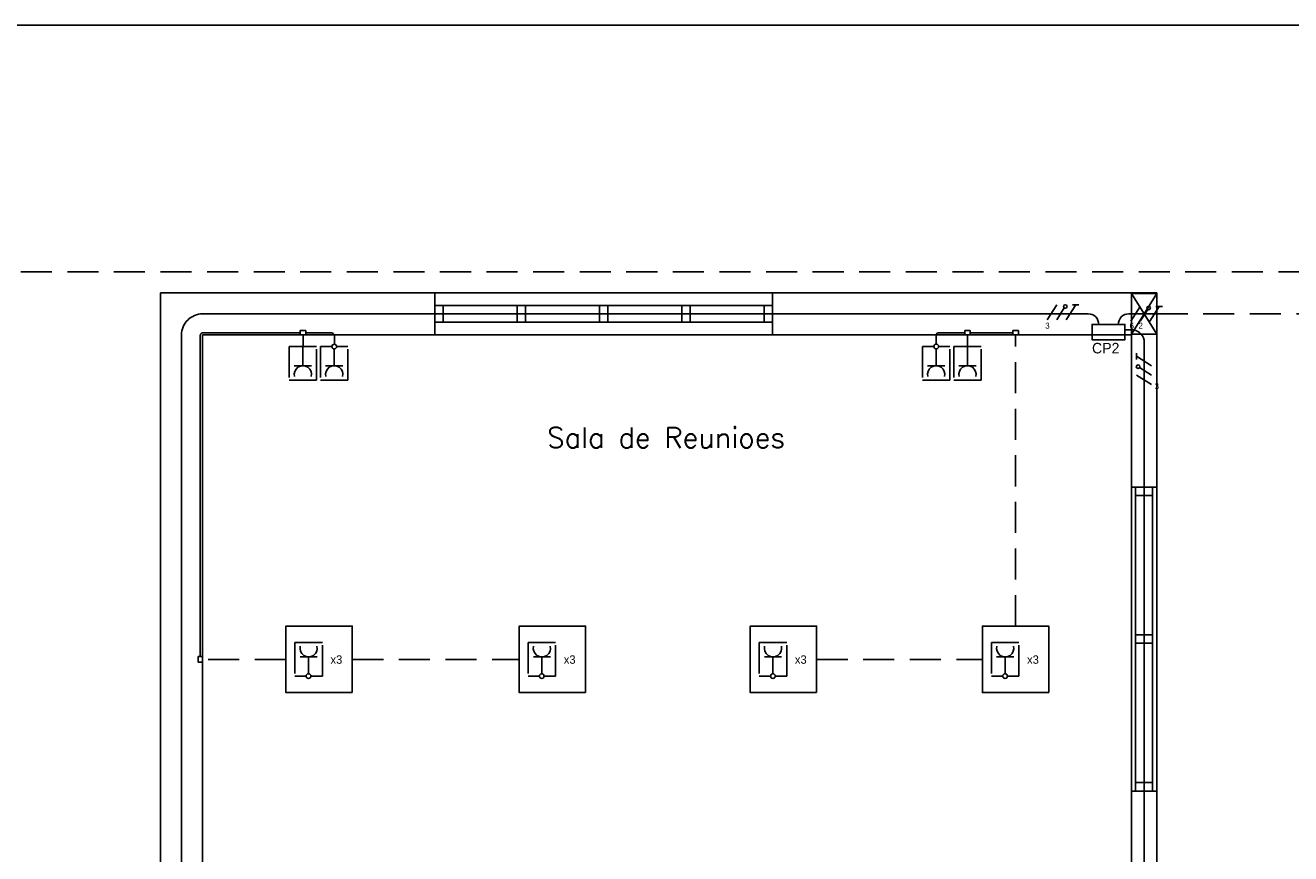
# Model space of a CAD drawing. Header units: millimetres. Extents: x -559 to 10735, y -2326 to 222.
# Tile 10 of 256: x -506 to -485, y 134 to 148. Entities that reach past the tile are written whole.
import ezdxf

# ---------------------------------------------------------------- set-up
doc = ezdxf.new("R2010")
doc.units = ezdxf.units.MM
doc.header["$LTSCALE"] = 4
doc.linetypes.add('HIDDEN2', pattern=[0.1875, 0.125, -0.0625])
for name, color, linetype in [('222', 22, 'Continuous'), ('Caminhos entre Quadros Eletricos', 2, 'Continuous'), ('Extremos da Area Total', 253, 'Continuous'), ('Identificaçao de Comodos', 251, 'Continuous'), ('Planta Baixa', 251, 'Continuous'), ('Quadros de Alimentaçao', 30, 'Continuous')]:
    doc.layers.add(name, color=color, linetype=linetype)
doc.styles.add('ROMANS8', font='romans8', dxfattribs={"height": 0.2})

# ---------------------------------------------------------------- blocks, each defined once
blk = doc.blocks.new('AUW01D3S-flat-9-flat-1')
at = {"color": 9}
for p, q in [((-0.075, 0), (-0.075, 1.8)), ((0.075, 0), (0.075, 1.8))]:
    blk.add_line(p, q, dxfattribs=at)
blk = doc.blocks.new('AUD18D1S-flat-19-flat-1')
at = {"color": 9}
for p, q in [((-0.075, 1.8), (0.075, 1.8)), ((0.075, 0), (-0.075, 0))]:
    blk.add_line(p, q, dxfattribs=at)
blk = doc.blocks.new('AUD19D1S-flat-19-flat-1')
at = {"color": 9}
for p, q in [((0, 1.8), (0, 1.8)), ((0, 0), (0, 0))]:
    blk.add_line(p, q, dxfattribs=at)
blk = doc.blocks.new('AUD37D1S-flat-53-flat-1')
at = {"color": 9}
for p, q in [((-0.05, 0.05), (-0.05, 0)), ((0.05, 0.05), (-0.05, 0.05)), ((-0.05, 0), (0.05, 0)), ((0.05, 0), (0.05, 0.05))]:
    blk.add_line(p, q, dxfattribs=at)
at = {"color": 9, "width": 0.5, "flags": 3}
for p in [(-0.05, 0.05), (0, 0.05)]:
    blk.add_attdef('JAMBPT', p, '', height=0.01, rotation=90, dxfattribs=at)
at = {"color": 9, "oblique": 36.8699, "width": 1.25, "flags": 3}
for p in [(-0.05, 0.05), (0, 0.05), (0.05, 0.05)]:
    blk.add_attdef('JAMBPT', p, '', height=0.00632, rotation=153.43495, dxfattribs=at)
blk = doc.blocks.new('AUD37D1S-flat-52-flat-1')
at = {"color": 9}
for p, q in [((-0.05, 0), (0.05, 0)), ((-0.05, -0.05), (-0.05, 0)), ((0.05, 0), (0.05, -0.05)), ((0.05, -0.05), (-0.05, -0.05))]:
    blk.add_line(p, q, dxfattribs=at)
at = {"color": 9, "text_generation_flag": 4, "flags": 3}
for p, height, rotation, width in [((-0.05, -0.05), 0.00632, 206.56505, 1.25), ((-0.05, -0.05), 0.01, 270, 0.5), ((0, -0.05), 0.00632, 206.56505, 1.25), ((0, -0.05), 0.01, 270, 0.5), ((0.05, -0.05), 0.00632, 206.56505, 1.25)]:
    blk.add_attdef('JAMBPT', p, '', height=height, rotation=rotation, dxfattribs=dict(at, width=width))
blk = doc.blocks.new('AUD40D1S-flat-18-flat-1')
at = {"color": 9}
for p, q in [((-0.05, 0.9), (-0.05, -0.9)), ((0.05, 0.9), (-0.05, 0.9)), ((0.05, -0.9), (0.05, 0.9)), ((-0.05, -0.9), (0.05, -0.9))]:
    blk.add_line(p, q, dxfattribs=at)
blk = doc.blocks.new('AUD40D1S-flat-17-flat-1')
at = {"color": 9}
for p, q in [((-0.05, 0.9), (-0.05, -0.9)), ((0.05, 0.9), (-0.05, 0.9)), ((0.05, -0.9), (0.05, 0.9)), ((-0.05, -0.9), (0.05, -0.9))]:
    blk.add_line(p, q, dxfattribs=at)
blk = doc.blocks.new('AUD37D1S-flat-51-flat-1')
at = {"color": 9}
for p, q in [((-0.05, 0.05), (-0.05, 0)), ((0.05, 0.05), (-0.05, 0.05)), ((-0.05, 0), (0.05, 0)), ((0.05, 0), (0.05, 0.05))]:
    blk.add_line(p, q, dxfattribs=at)
at = {"color": 9, "width": 0.5, "flags": 3}
for p in [(-0.05, 0.05), (0, 0.05)]:
    blk.add_attdef('JAMBPT', p, '', height=0.01, rotation=90, dxfattribs=at)
at = {"color": 9, "oblique": 36.8699, "width": 1.25, "flags": 3}
for p in [(-0.05, 0.05), (0, 0.05), (0.05, 0.05)]:
    blk.add_attdef('JAMBPT', p, '', height=0.00632, rotation=153.43495, dxfattribs=at)
blk = doc.blocks.new('AUW01D1S-flat-22-flat-1')
at = {"color": 9}
blk.add_line((0, -0.4125), (0, 0.4125), dxfattribs=at)
blk = doc.blocks.new('AUW01D1S-flat-21-flat-1')
at = {"color": 9}
blk.add_line((0, -0.4125), (0, 0.4125), dxfattribs=at)
blk = doc.blocks.new('AUW01D3S-flat-4-flat-1')
at = {"color": 9}
for p, q in [((0, 0.125), (2, 0.125)), ((0, -0.125), (2, -0.125))]:
    blk.add_line(p, q, dxfattribs=at)
blk = doc.blocks.new('AUD18D1S-flat-14-flat-1')
at = {"color": 9}
for p, q in [((0, -0.125), (0, 0.125)), ((2, 0.125), (2, -0.125))]:
    blk.add_line(p, q, dxfattribs=at)
blk = doc.blocks.new('AUD19D1S-flat-14-flat-1')
at = {"color": 9}
for p, q in [((0, 0), (0, 0)), ((2, 0), (2, 0))]:
    blk.add_line(p, q, dxfattribs=at)
blk = doc.blocks.new('AUD37D1S-flat-38-flat-1')
at = {"color": 9}
for p, q in [((0, 0.05), (0, -0.05)), ((0.05, 0.05), (0, 0.05)), ((0.05, -0.05), (0.05, 0.05)), ((0, -0.05), (0.05, -0.05))]:
    blk.add_line(p, q, dxfattribs=at)
at = {"color": 9, "oblique": 36.8699, "width": 1.25, "flags": 3}
for p in [(0.05, 0.05), (0.05, 0), (0.05, -0.05)]:
    blk.add_attdef('JAMBPT', p, '', height=0.00632, rotation=63.43495, dxfattribs=at)
at = {"color": 9, "width": 0.5, "flags": 3}
for p in [(0.05, 0.05), (0.05, 0)]:
    blk.add_attdef('JAMBPT', p, '', height=0.01, dxfattribs=at)
blk = doc.blocks.new('AUD37D1S-flat-37-flat-1')
at = {"color": 9}
for p, q in [((-0.05, 0.05), (0, 0.05)), ((-0.05, -0.05), (-0.05, 0.05)), ((0, 0.05), (0, -0.05)), ((0, -0.05), (-0.05, -0.05))]:
    blk.add_line(p, q, dxfattribs=at)
at = {"color": 9, "text_generation_flag": 4, "flags": 3}
for p, height, rotation, width in [((-0.05, 0.05), 0.00632, 116.56505, 1.25), ((-0.05, 0.05), 0.01, 180, 0.5), ((-0.05, 0), 0.01, 180, 0.5), ((-0.05, 0), 0.00632, 116.56505, 1.25), ((-0.05, -0.05), 0.00632, 116.56505, 1.25)]:
    blk.add_attdef('JAMBPT', p, '', height=height, rotation=rotation, dxfattribs=dict(at, width=width))
blk = doc.blocks.new('AUD40D1S-flat-8-flat-1')
at = {"color": 9}
for p, q in [((-1, 0.05), (-1, -0.05)), ((1, 0.05), (-1, 0.05)), ((1, -0.05), (1, 0.05)), ((-1, -0.05), (1, -0.05))]:
    blk.add_line(p, q, dxfattribs=at)
blk = doc.blocks.new('AUD40D1S-flat-7-flat-1')
at = {"color": 9}
for p, q in [((-1, 0.05), (-1, -0.05)), ((1, 0.05), (-1, 0.05)), ((1, -0.05), (1, 0.05)), ((-1, -0.05), (1, -0.05))]:
    blk.add_line(p, q, dxfattribs=at)
blk = doc.blocks.new('AUD37D1S-flat-36-flat-1')
at = {"color": 9}
for p, q in [((0, 0.05), (0, -0.05)), ((0.05, 0.05), (0, 0.05)), ((0.05, -0.05), (0.05, 0.05)), ((0, -0.05), (0.05, -0.05))]:
    blk.add_line(p, q, dxfattribs=at)
at = {"color": 9, "oblique": 36.8699, "width": 1.25, "flags": 3}
for p in [(0.05, 0.05), (0.05, 0), (0.05, -0.05)]:
    blk.add_attdef('JAMBPT', p, '', height=0.00632, rotation=63.43495, dxfattribs=at)
at = {"color": 9, "width": 0.5, "flags": 3}
for p in [(0.05, 0.05), (0.05, 0)]:
    blk.add_attdef('JAMBPT', p, '', height=0.01, dxfattribs=at)
blk = doc.blocks.new('AUD37D1S-flat-35-flat-1')
at = {"color": 9}
for p, q in [((0, 0.05), (0, -0.05)), ((0.05, 0.05), (0, 0.05)), ((0.05, -0.05), (0.05, 0.05)), ((0, -0.05), (0.05, -0.05))]:
    blk.add_line(p, q, dxfattribs=at)
at = {"color": 9, "oblique": 36.8699, "width": 1.25, "flags": 3}
for p in [(0.05, 0.05), (0.05, 0), (0.05, -0.05)]:
    blk.add_attdef('JAMBPT', p, '', height=0.00632, rotation=63.43495, dxfattribs=at)
at = {"color": 9, "width": 0.5, "flags": 3}
for p in [(0.05, 0.05), (0.05, 0)]:
    blk.add_attdef('JAMBPT', p, '', height=0.01, dxfattribs=at)
blk = doc.blocks.new('AUD37D1S-flat-34-flat-1')
at = {"color": 9}
for p, q in [((0, 0.05), (0, -0.05)), ((0.05, 0.05), (0, 0.05)), ((0.05, -0.05), (0.05, 0.05)), ((0, -0.05), (0.05, -0.05))]:
    blk.add_line(p, q, dxfattribs=at)
at = {"color": 9, "oblique": 36.8699, "width": 1.25, "flags": 3}
for p in [(0.05, 0.05), (0.05, 0), (0.05, -0.05)]:
    blk.add_attdef('JAMBPT', p, '', height=0.00632, rotation=63.43495, dxfattribs=at)
at = {"color": 9, "width": 0.5, "flags": 3}
for p in [(0.05, 0.05), (0.05, 0)]:
    blk.add_attdef('JAMBPT', p, '', height=0.01, dxfattribs=at)
blk = doc.blocks.new('AUW01D1S-flat-12-flat-1')
at = {"color": 9}
blk.add_line((-0.21875, 0), (0.21875, 0), dxfattribs=at)
blk = doc.blocks.new('AUW01D1S-flat-11-flat-1')
at = {"color": 9}
blk.add_line((-0.21875, 0), (0.21875, 0), dxfattribs=at)
blk = doc.blocks.new('AUW01D1S-flat-10-flat-1')
at = {"color": 9}
blk.add_line((-0.21875, 0), (0.21875, 0), dxfattribs=at)
blk = doc.blocks.new('AUW01D1S-flat-9-flat-1')
at = {"color": 9}
blk.add_line((-0.21875, 0), (0.21875, 0), dxfattribs=at)

msp = doc.modelspace()

# ---------------------------------------------------------------- linework, layer by layer
at = {"layer": '222'}
for p, q in [((-502.93, 137.434), (-502.93, 142.529)), ((-501.32, 142.571), (-502.884, 142.571)), ((-501.276, 142.387), (-501.276, 142.535)), ((-501.232, 142.571), (-500.816, 142.571)), ((-500.772, 142.387), (-500.772, 142.535)), ((-491.08, 142.389), (-491.08, 142.535)), ((-491.036, 142.571), (-490.62, 142.571)), ((-490.576, 142.387), (-490.576, 142.535)), ((-490.532, 142.571), (-489.846, 142.571)), ((-501.315, 142.35), (-501.238, 142.35)), ((-501.276, 142.387), (-501.278, 142.31)), ((-501.278, 142.04), (-501.278, 142.31)), ((-500.774, 142.04), (-500.774, 142.31)), ((-500.735, 142.35), (-500.734, 142.35)), ((-491.082, 142.31), (-491.082, 142.312)), ((-491.082, 142.04), (-491.082, 142.31)), ((-491.042, 142.35), (-491.041, 142.35)), ((-490.615, 142.35), (-490.538, 142.35)), ((-490.576, 142.387), (-490.578, 142.31)), ((-490.578, 142.04), (-490.578, 142.31)), ((-501.14, 142.04), (-501.417, 142.04)), ((-500.636, 142.04), (-500.913, 142.04)), ((-490.944, 142.04), (-491.22, 142.04)), ((-490.44, 142.04), (-490.717, 142.04)), ((-502.93, 137.434), (-502.93, 137.358)), ((-501.324, 137.354), (-501.047, 137.354)), ((-501.186, 137.354), (-501.186, 137.084)), ((-497.568, 137.354), (-497.291, 137.354)), ((-497.43, 137.354), (-497.43, 137.084)), ((-493.847, 137.354), (-493.57, 137.354)), ((-493.709, 137.354), (-493.709, 137.084)), ((-490.108, 137.354), (-489.832, 137.354)), ((-489.97, 137.354), (-489.97, 137.084))]:
    msp.add_line(p, q, dxfattribs=at)
at = {"layer": '222', "linetype": 'HIDDEN2'}
for p, q in [((-489.802, 137.849), (-489.802, 142.535)), ((-501.552, 137.314), (-502.893, 137.314)), ((-500.483, 137.314), (-497.796, 137.314)), ((-493.006, 137.314), (-490.336, 137.314))]:
    msp.add_line(p, q, dxfattribs=at)
at = {"layer": '222'}
for points in [[(-502.884, 142.571, 0.393473), (-502.93, 142.529, 0.393473)], [(-500.816, 142.571, -0.26593), (-500.772, 142.535, 0.092622)], [(-491.08, 142.535, -0.437567), (-491.036, 142.571, 0.475544)]]:
    msp.add_lwpolyline(points, format="xyb", dxfattribs=at)
for points in [[(-501.232, 142.608), (-501.32, 142.608), (-501.32, 142.535), (-501.232, 142.535)], [(-490.532, 142.608), (-490.62, 142.608), (-490.62, 142.535), (-490.532, 142.535)], [(-489.758, 142.608), (-489.846, 142.608), (-489.846, 142.535), (-489.758, 142.535)], [(-500.483, 136.78), (-501.552, 136.78), (-501.552, 137.849), (-500.483, 137.849)], [(-496.727, 136.78), (-497.796, 136.78), (-497.796, 137.849), (-496.727, 137.849)], [(-493.006, 136.78), (-494.075, 136.78), (-494.075, 137.849), (-493.006, 137.849)], [(-489.268, 136.78), (-490.336, 136.78), (-490.336, 137.849), (-489.268, 137.849)], [(-502.893, 137.27), (-502.893, 137.358), (-502.967, 137.358), (-502.967, 137.27)]]:
    msp.add_lwpolyline(points, close=True, dxfattribs=at)
at = {"layer": '222', "linetype": 'HIDDEN2'}
for points in [[(-501.315, 142.35), (-501.498, 142.35), (-501.498, 141.808), (-501.058, 141.808), (-501.058, 142.35), (-501.238, 142.35)], [(-500.812, 142.35), (-500.995, 142.35), (-500.995, 141.808), (-500.554, 141.808), (-500.554, 142.35), (-500.734, 142.35)], [(-491.119, 142.35), (-491.302, 142.35), (-491.302, 141.808), (-490.862, 141.808), (-490.862, 142.35), (-491.041, 142.35)], [(-490.615, 142.35), (-490.799, 142.35), (-490.799, 141.808), (-490.358, 141.808), (-490.358, 142.35), (-490.538, 142.35)], [(-501.149, 137.043), (-500.965, 137.043), (-500.965, 137.586), (-501.406, 137.586), (-501.406, 137.043), (-501.226, 137.043)], [(-497.393, 137.043), (-497.209, 137.043), (-497.209, 137.586), (-497.65, 137.586), (-497.65, 137.043), (-497.47, 137.043)], [(-493.672, 137.043), (-493.488, 137.043), (-493.488, 137.586), (-493.929, 137.586), (-493.929, 137.043), (-493.749, 137.043)], [(-489.934, 137.043), (-489.75, 137.043), (-489.75, 137.586), (-490.19, 137.586), (-490.19, 137.043), (-490.011, 137.043)]]:
    msp.add_lwpolyline(points, dxfattribs=at)
at = {"layer": '222'}
for centre in [(-500.773, 142.348), (-491.081, 142.35), (-501.188, 137.045), (-497.432, 137.045), (-493.711, 137.045), (-489.972, 137.045)]:
    msp.add_circle(centre, 0.0385, dxfattribs=at)
for centre, start, end in [((-501.278, 141.901), 345.083, 194.917), ((-500.774, 141.901), 345.083, 194.917), ((-491.082, 141.901), 345.083, 194.917), ((-490.578, 141.901), 345.083, 194.917), ((-501.186, 137.492), 165.083, 14.917), ((-497.43, 137.492), 165.083, 14.917), ((-493.709, 137.492), 165.083, 14.917), ((-489.97, 137.492), 165.083, 14.917)]:
    msp.add_arc(centre, 0.139, start, end, dxfattribs=at)
at = {"layer": 'Caminhos entre Quadros Eletricos', "linetype": 'HIDDEN2'}
for p, q in [((-523.821, 143.554), (-480.389, 143.554)), ((-487.531, 142.875), (-480.766, 142.875))]:
    msp.add_line(p, q, dxfattribs=at)
at = {"layer": 'Caminhos entre Quadros Eletricos'}
for p, q in [((-502.893, 142.875), (-488.634, 142.875)), ((-489.292, 142.78), (-489.14, 143.018)), ((-489.14, 142.78), (-489.018, 142.97)), ((-488.987, 143.018), (-488.987, 143.018)), ((-488.987, 142.78), (-488.834, 143.018)), ((-488.886, 143.018), (-488.782, 143.018)), ((-487.979, 142.875), (-487.939, 142.875)), ((-487.949, 142.755), (-487.796, 142.994)), ((-487.939, 142.875), (-487.531, 142.875)), ((-487.796, 142.755), (-487.674, 142.946)), ((-487.643, 142.994), (-487.643, 142.994)), ((-487.643, 142.755), (-487.491, 142.994)), ((-487.542, 142.994), (-487.439, 142.994)), ((-503.233, 142.535), (-503.233, 95.79)), ((-488.043, 142.62), (-487.939, 142.62)), ((-487.735, 124.096), (-487.735, 142.452)), ((-487.855, 142.142), (-487.855, 142.245)), ((-487.616, 142.041), (-487.855, 142.194)), ((-487.854, 142.041), (-487.855, 142.041)), ((-487.616, 141.736), (-487.855, 141.888)), ((-487.616, 141.888), (-487.806, 142.01))]:
    msp.add_line(p, q, dxfattribs=at)
for points in [[(-503.233, 142.535, -0.414214), (-502.893, 142.875, -1.170696)], [(-488.464, 142.705, 0.426119), (-488.634, 142.875, -0.972178)], [(-488.149, 142.705, -0.426119), (-487.979, 142.875, 0.972178)], [(-487.939, 142.62, -0.358064), (-487.735, 142.452, 0.821445)]]:
    msp.add_lwpolyline(points, format="xyb", dxfattribs=at)
for points in [[(-488.464, 142.705), (-488.464, 142.711)], [(-488.149, 142.711), (-488.149, 142.705)]]:
    msp.add_lwpolyline(points, dxfattribs=at)
for centre in [(-489.002, 142.994), (-487.659, 142.97), (-487.83, 142.025)]:
    msp.add_circle(centre, 0.0286, dxfattribs=at)
at = {"layer": 'Extremos da Area Total'}
msp.add_lwpolyline([(-537.343, 138.958), (-537.343, 147.519), (-283.054, 147.519), (-283.054, 74.044), (-537.343, 74.044), (-537.343, 137.516)], dxfattribs=at)
at = {"layer": 'Planta Baixa'}
for p, q in [((-499.155, 143.215), (-503.573, 143.215)), ((-503.573, 128.654), (-503.573, 143.215)), ((-487.531, 143.215), (-493.717, 143.215)), ((-487.531, 142.548), (-487.939, 143.201)), ((-487.939, 142.548), (-487.531, 143.201)), ((-487.531, 143.215), (-487.531, 140.088)), ((-499.155, 142.535), (-502.893, 142.535)), ((-502.893, 128.654), (-502.893, 142.535)), ((-487.939, 142.535), (-493.717, 142.535)), ((-487.939, 142.535), (-487.939, 140.088)), ((-487.939, 135.194), (-487.939, 129.28)), ((-487.531, 135.194), (-487.531, 129.28))]:
    msp.add_line(p, q, dxfattribs=at)
msp.add_lwpolyline([(-487.939, 142.548), (-487.531, 142.548), (-487.531, 143.201), (-487.939, 143.201)], close=True, dxfattribs=at)
at = {"layer": 'Quadros de Alimentaçao'}
msp.add_line((-488.57, 142.544), (-488.57, 142.617), dxfattribs=at)
msp.add_lwpolyline([(-488.57, 142.617), (-488.57, 142.705), (-488.043, 142.705), (-488.043, 142.457), (-488.57, 142.457), (-488.57, 142.544)], dxfattribs=at)

# ---------------------------------------------------------------- block references
at = {"layer": 'Planta Baixa', "xscale": 2.718962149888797, "yscale": 2.718962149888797, "zscale": 2.718962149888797}
for name, p in [('AUW01D3S-flat-4-flat-1', (-499.155, 142.875)), ('AUD18D1S-flat-14-flat-1', (-499.155, 142.875)), ('AUD37D1S-flat-38-flat-1', (-499.155, 142.875)), ('AUD40D1S-flat-8-flat-1', (-496.436, 142.875)), ('AUD40D1S-flat-7-flat-1', (-496.436, 142.875)), ('AUD19D1S-flat-14-flat-1', (-499.155, 142.875)), ('AUW01D1S-flat-12-flat-1', (-498.424, 142.875)), ('AUD37D1S-flat-36-flat-1', (-497.829, 142.875)), ('AUW01D1S-flat-11-flat-1', (-497.099, 142.875)), ('AUD37D1S-flat-35-flat-1', (-496.504, 142.875)), ('AUW01D1S-flat-10-flat-1', (-495.773, 142.875)), ('AUD37D1S-flat-34-flat-1', (-495.178, 142.875)), ('AUW01D1S-flat-9-flat-1', (-494.448, 142.875)), ('AUD37D1S-flat-37-flat-1', (-493.717, 142.875)), ('AUW01D3S-flat-9-flat-1', (-487.735, 135.194)), ('AUD18D1S-flat-19-flat-1', (-487.735, 135.194)), ('AUD37D1S-flat-52-flat-1', (-487.735, 140.088)), ('AUD40D1S-flat-18-flat-1', (-487.735, 137.641)), ('AUD40D1S-flat-17-flat-1', (-487.735, 137.641)), ('AUD19D1S-flat-19-flat-1', (-487.735, 135.194)), ('AUW01D1S-flat-21-flat-1', (-487.735, 138.83)), ('AUD37D1S-flat-51-flat-1', (-487.735, 137.573)), ('AUW01D1S-flat-22-flat-1', (-487.735, 136.451)), ('AUD37D1S-flat-53-flat-1', (-487.735, 135.194))]:
    msp.add_blockref(name, p, dxfattribs=at)

# ---------------------------------------------------------------- texts
at = {"layer": '222', "char_height": 0.1347, "attachment_point": 1}
for insert in [(-500.834, 137.378), (-497.078, 137.378), (-493.357, 137.378), (-489.618, 137.378)]:
    msp.add_mtext_dynamic_manual_height_columns('x3', width=0.35531, gutter_width=0.673, heights=[0], dxfattribs=dict(at, insert=insert))
at = {"layer": 'Caminhos entre Quadros Eletricos', "char_height": 0.0946, "attachment_point": 1}
for s, width, insert in [('3', 0.19595, (-489.325, 142.731)), ('6', 0.19595, (-487.967, 142.732)), ('2', 0.24966, (-487.824, 142.733)), ('3', 0.19595, (-487.564, 141.759))]:
    msp.add_mtext_dynamic_manual_height_columns(s, width=width, gutter_width=0.473, heights=[0], dxfattribs=dict(at, insert=insert))
at = {"layer": 'Identificaçao de Comodos', "style": 'ROMANS8'}
msp.add_text('Sala de Reunioes', height=0.32628, dxfattribs=at).set_placement((-497.345, 140.719))
at = {"layer": 'Quadros de Alimentaçao', "insert": (-488.572, 142.408), "char_height": 0.1697, "attachment_point": 1}
msp.add_mtext_dynamic_manual_height_columns('CP2', width=0.44788, gutter_width=0.849, heights=[0], dxfattribs=at)

doc.saveas('drawing.dxf')
